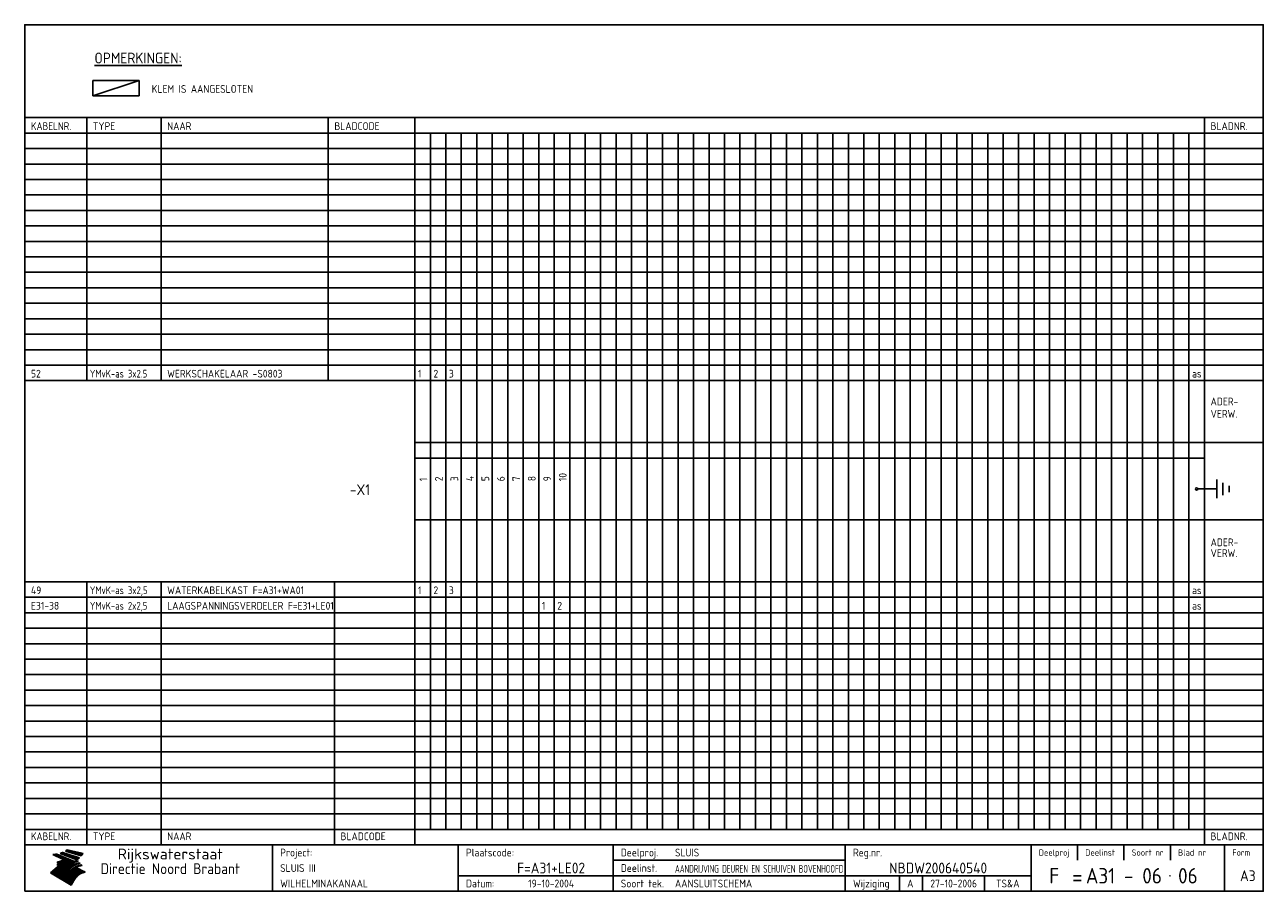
# Model space of a CAD drawing. Extents: x 10 to 410, y 10 to 290.
import ezdxf
from ezdxf.enums import TextEntityAlignment as Align

# ---------------------------------------------------------------- set-up
doc = ezdxf.new("R2010")
doc.units = 0
doc.header["$MEASUREMENT"] = 0
doc.linetypes.add('CENTRE', pattern=[50.8, 31.75, -6.35, 6.35, -6.35])
doc.layers.get('0').update_dxf_attribs({"linetype": 'CONTINUOUS'})
for name, color, linetype in [('0-25', 7, 'CONTINUOUS'), ('0-35', 2, 'CONTINUOUS'), ('0-50', 3, 'CONTINUOUS'), ('B-25', 7, 'CONTINUOUS'), ('B-35', 2, 'CONTINUOUS'), ('S-25', 7, 'CONTINUOUS'), ('S-35', 2, 'CONTINUOUS')]:
    doc.layers.add(name, color=color, linetype=linetype)
doc.styles.add('ISO', font='iso.shx')
doc.styles.get("Standard").update_dxf_attribs({"font": 'iso.shx'})

# ---------------------------------------------------------------- blocks, each defined once
blk = doc.blocks.new('rme15')
at = {"layer": '0-25'}
for p, q in [((410, 35), (10, 35)), ((410, 30), (10, 30)), ((350, 25), (350, 20)), ((365, 25), (365, 20)), ((380, 25), (380, 20)), ((200, 20), (275, 20)), ((150, 15), (335, 15)), ((292.5, 15), (292.5, 10)), ((300, 15), (300, 10)), ((320, 15), (320, 10))]:
    blk.add_line(p, q, dxfattribs=at)
at = {"layer": '0-25', "color": 7}
for p, q in [((19.1, 21.89), (25.12, 19)), ((19.1, 21.89), (25.12, 19)), ((19.17, 21.86), (20.7, 21.86)), ((19.29, 21.8), (20.83, 21.8)), ((19.4, 21.75), (20.96, 21.75)), ((19.52, 21.69), (21.09, 21.69)), ((19.64, 21.63), (21.22, 21.63)), ((19.74, 21.92), (20.56, 21.92)), ((19.75, 21.58), (21.36, 21.58)), ((19.87, 21.52), (21.49, 21.52)), ((19.99, 21.47), (21.62, 21.47)), ((20.11, 21.41), (21.75, 21.41)), ((20.22, 21.35), (21.88, 21.35)), ((20.25, 21.97), (20.43, 21.97)), ((20.34, 21.3), (22.02, 21.3)), ((20.38, 21.99), (26.02, 19.59)), ((20.38, 21.99), (26.02, 19.59)), ((20.46, 21.24), (22.15, 21.24)), ((20.57, 21.18), (22.28, 21.18)), ((20.69, 21.13), (22.41, 21.13)), ((20.81, 21.07), (22.55, 21.07)), ((20.92, 21.02), (22.68, 21.02)), ((21.04, 20.96), (22.81, 20.96)), ((21.16, 20.9), (22.94, 20.9)), ((21.27, 20.85), (23.07, 20.85)), ((21.39, 20.79), (23.21, 20.79)), ((21.47, 22.25), (26.83, 20.19)), ((21.47, 22.25), (26.83, 20.19)), ((21.49, 22.25), (23.07, 22.25)), ((21.51, 20.73), (23.34, 20.73)), ((21.6, 22.2), (23.25, 22.2)), ((21.63, 20.68), (23.47, 20.68)), ((21.65, 22.31), (22.89, 22.31)), ((21.74, 20.62), (23.6, 20.62)), ((21.75, 22.14), (23.42, 22.14)), ((21.8, 22.37), (22.71, 22.37)), ((21.86, 20.57), (23.73, 20.57)), ((21.9, 22.08), (23.6, 22.08)), ((21.94, 22.42), (22.53, 22.42)), ((21.98, 20.51), (23.87, 20.51)), ((22.04, 22.03), (23.78, 22.03)), ((22.06, 22.48), (22.36, 22.48)), ((22.09, 20.45), (24, 20.45)), ((22.18, 22.53), (27.65, 20.8)), ((22.18, 22.53), (27.65, 20.8)), ((22.19, 21.97), (23.96, 21.97)), ((22.21, 20.4), (24.13, 20.4)), ((22.33, 20.34), (24.26, 20.34)), ((22.34, 21.92), (24.13, 21.92)), ((22.37, 20), (23.08, 20)), ((22.44, 20.28), (24.4, 20.28)), ((22.48, 21.86), (24.31, 21.86)), ((22.49, 20.06), (23.04, 20.06)), ((22.56, 20.23), (24.53, 20.23)), ((22.61, 20.12), (22.93, 20.12)), ((22.63, 21.8), (24.49, 21.8)), ((22.68, 20.17), (24.66, 20.17)), ((22.71, 20.17), (22.82, 20.17)), ((23.11, 20.02), (22.77, 20.2)), ((23.11, 20.02), (22.77, 20.2)), ((22.78, 21.75), (24.67, 21.75)), ((22.79, 20.12), (24.79, 20.12)), ((22.91, 20.06), (24.92, 20.06)), ((22.92, 21.69), (24.85, 21.69)), ((23.03, 20), (25.06, 20)), ((23.07, 21.63), (25.02, 21.63)), ((23.14, 22.99), (28.22, 21.46)), ((23.14, 22.99), (28.22, 21.46)), ((23.15, 22.98), (25.33, 22.98)), ((23.22, 21.58), (25.2, 21.58)), ((23.23, 23.04), (25.09, 23.04)), ((23.32, 23.1), (24.84, 23.1)), ((23.34, 22.93), (25.57, 22.93)), ((23.36, 21.52), (25.38, 21.52)), ((23.4, 23.15), (24.6, 23.15)), ((23.49, 23.21), (24.36, 23.21)), ((23.51, 21.47), (25.56, 21.47)), ((23.52, 22.87), (25.81, 22.87)), ((23.57, 23.27), (24.12, 23.27)), ((23.64, 23.32), (23.87, 23.32)), ((23.66, 21.41), (25.74, 21.41)), ((23.7, 23.36), (28.82, 22.17)), ((23.7, 23.36), (28.82, 22.17)), ((23.71, 22.82), (26.06, 22.82)), ((23.8, 21.35), (25.91, 21.35)), ((23.9, 22.76), (26.3, 22.76)), ((23.95, 21.3), (26.09, 21.3)), ((24.09, 22.7), (26.54, 22.7)), ((24.09, 21.24), (26.27, 21.24)), ((24.24, 21.18), (26.45, 21.18)), ((24.27, 22.65), (26.78, 22.65)), ((24.39, 21.13), (26.62, 21.13)), ((24.46, 22.59), (27.03, 22.59)), ((24.53, 21.07), (26.8, 21.07)), ((24.65, 22.53), (27.27, 22.53)), ((24.68, 21.02), (26.98, 21.02)), ((24.83, 20.96), (27.16, 20.96)), ((24.84, 22.48), (27.51, 22.48)), ((24.97, 20.9), (27.34, 20.9)), ((25.02, 22.42), (27.75, 22.42)), ((25.12, 20.85), (27.51, 20.85)), ((25.21, 22.37), (28, 22.37)), ((25.27, 20.79), (27.63, 20.79)), ((25.4, 22.31), (28.24, 22.31)), ((25.41, 20.73), (27.57, 20.73)), ((25.56, 20.68), (27.51, 20.68)), ((25.58, 22.25), (28.48, 22.25)), ((25.71, 20.62), (27.44, 20.62)), ((25.77, 22.2), (28.72, 22.2)), ((25.85, 20.57), (27.37, 20.57)), ((25.96, 22.14), (28.79, 22.14)), ((26, 20.51), (27.29, 20.51)), ((26.15, 22.08), (28.75, 22.08)), ((26.15, 20.45), (27.22, 20.45)), ((26.29, 20.4), (27.14, 20.4)), ((26.33, 22.03), (28.71, 22.03)), ((26.44, 20.34), (27.06, 20.34)), ((26.52, 21.97), (28.66, 21.97)), ((26.59, 20.28), (26.97, 20.28)), ((26.71, 21.92), (28.62, 21.92)), ((26.73, 20.23), (26.89, 20.23)), ((26.9, 21.86), (28.57, 21.86)), ((27.08, 21.8), (28.52, 21.8)), ((27.27, 21.75), (28.48, 21.75)), ((27.46, 21.69), (28.43, 21.69)), ((27.65, 21.63), (28.38, 21.63)), ((27.83, 21.58), (28.33, 21.58)), ((28.02, 21.52), (28.28, 21.52)), ((28.21, 21.47), (28.22, 21.47)), ((20.58, 17.88), (18.3, 16)), ((20.58, 17.88), (18.3, 16)), ((24.94, 11.97), (18.3, 16)), ((24.94, 11.97), (18.3, 16)), ((18.31, 16.01), (20.96, 16.01)), ((18.38, 16.07), (21.46, 16.07)), ((18.45, 16.12), (21.88, 16.12)), ((18.52, 16.18), (22.15, 16.18)), ((18.59, 16.23), (22.38, 16.23)), ((18.65, 16.29), (22.58, 16.29)), ((18.72, 16.35), (22.75, 16.35)), ((18.79, 16.4), (22.91, 16.4)), ((18.86, 16.46), (20.6, 16.46)), ((18.93, 16.52), (20.6, 16.52)), ((18.99, 16.57), (20.6, 16.57)), ((19.06, 16.63), (20.6, 16.63)), ((19.13, 16.68), (20.6, 16.68)), ((19.2, 16.74), (20.6, 16.74)), ((19.27, 16.8), (20.6, 16.8)), ((19.33, 16.85), (21.07, 16.85)), ((19.4, 16.91), (21.55, 16.91)), ((19.47, 16.97), (21.88, 16.97)), ((19.54, 17.02), (22.13, 17.02)), ((19.61, 17.08), (22.34, 17.08)), ((19.67, 17.13), (20.6, 17.13)), ((19.74, 17.19), (20.6, 17.19)), ((19.81, 17.25), (20.6, 17.25)), ((19.88, 17.3), (20.6, 17.3)), ((19.95, 17.36), (20.6, 17.36)), ((20.01, 17.42), (20.6, 17.42)), ((20.08, 17.47), (20.93, 17.47)), ((20.15, 17.53), (21.26, 17.53)), ((20.22, 17.58), (21.51, 17.58)), ((20.29, 17.64), (21.72, 17.64)), ((20.35, 17.7), (21.9, 17.7)), ((20.42, 17.75), (22.07, 17.75)), ((20.49, 17.81), (22.22, 17.81)), ((20.56, 17.87), (22.36, 17.87)), ((20.6, 19.11), (20.58, 19.51)), ((20.6, 19.11), (20.58, 19.51)), ((20.58, 19.5), (22.09, 19.5)), ((20.58, 19.44), (21.95, 19.44)), ((20.59, 19.38), (21.79, 19.38)), ((20.59, 19.33), (21.62, 19.33)), ((20.59, 19.27), (21.42, 19.27)), ((20.6, 19.22), (21.2, 19.22)), ((20.6, 19.16), (20.93, 19.16)), ((20.6, 19.11), (20.69, 19.12)), ((20.6, 19.11), (20.69, 19.12)), ((20.6, 18.79), (20.77, 18.81)), ((20.6, 18.79), (20.77, 18.81)), ((20.6, 18.29), (20.6, 18.79)), ((20.6, 18.29), (20.6, 18.79)), ((20.6, 18.77), (22.46, 18.77)), ((20.6, 18.71), (22.33, 18.71)), ((20.6, 18.65), (22.19, 18.65)), ((20.6, 18.6), (22.04, 18.6)), ((20.6, 18.54), (21.87, 18.54)), ((20.6, 18.48), (21.68, 18.48)), ((20.6, 18.43), (21.46, 18.43)), ((20.6, 18.37), (21.21, 18.37)), ((20.6, 18.29), (20.88, 18.32)), ((20.6, 18.29), (20.88, 18.32)), ((20.6, 18.32), (20.87, 18.32)), ((20.6, 17.88), (20.86, 17.91)), ((20.6, 17.88), (20.86, 17.91)), ((20.6, 17.43), (20.97, 17.48)), ((20.6, 17.43), (20.97, 17.48)), ((20.6, 17.43), (20.6, 17.09)), ((20.6, 17.43), (20.6, 17.09)), ((20.6, 17.09), (21.26, 17.16)), ((20.6, 17.09), (21.26, 17.16)), ((20.6, 16.8), (21.37, 16.89)), ((20.6, 16.8), (21.37, 16.89)), ((20.6, 16.8), (20.6, 16.45)), ((20.6, 16.8), (20.6, 16.45)), ((20.6, 16.45), (21.56, 16.56)), ((20.6, 16.45), (21.56, 16.56)), ((20.6, 15.97), (21.67, 16.09)), ((20.6, 15.97), (21.67, 16.09)), ((20.7, 16.46), (23.06, 16.46)), ((20.9, 19.55), (22.23, 19.55)), ((20.9, 18.82), (22.59, 18.82)), ((20.98, 17.92), (22.5, 17.92)), ((21.02, 17.13), (22.53, 17.13)), ((21.19, 19.61), (22.35, 19.61)), ((21.2, 16.52), (23.2, 16.52)), ((21.32, 18.88), (22.71, 18.88)), ((21.32, 17.98), (22.62, 17.98)), ((21.42, 19.67), (22.47, 19.67)), ((21.47, 17.19), (22.7, 17.19)), ((21.59, 18.03), (22.74, 18.03)), ((21.61, 18.93), (22.82, 18.93)), ((21.62, 19.72), (22.59, 19.72)), ((21.72, 16.57), (23.32, 16.57)), ((21.77, 17.25), (22.85, 17.25)), ((21.8, 19.78), (22.69, 19.78)), ((21.8, 18.09), (22.85, 18.09)), ((21.84, 18.99), (22.92, 18.99)), ((21.96, 19.83), (22.79, 19.83)), ((21.99, 18.15), (22.95, 18.15)), ((22.01, 17.3), (22.99, 17.3)), ((22.03, 19.05), (23.03, 19.05)), ((22.1, 16.63), (23.44, 16.63)), ((22.11, 19.89), (22.89, 19.89)), ((22.16, 18.2), (23.05, 18.2)), ((22.21, 19.1), (23.12, 19.1)), ((22.21, 17.36), (23.12, 17.36)), ((22.24, 19.95), (22.99, 19.95)), ((22.31, 18.26), (23.15, 18.26)), ((22.36, 19.16), (23.22, 19.16)), ((22.38, 16.68), (23.56, 16.68)), ((22.39, 17.42), (23.24, 17.42)), ((22.45, 18.32), (23.24, 18.32)), ((22.51, 19.22), (23.3, 19.22)), ((22.56, 17.47), (23.36, 17.47)), ((22.59, 18.37), (23.33, 18.37)), ((22.6, 16.74), (23.66, 16.74)), ((22.64, 19.27), (23.39, 19.27)), ((22.71, 18.43), (23.42, 18.43)), ((22.71, 17.53), (23.47, 17.53)), ((22.77, 19.33), (23.47, 19.33)), ((22.79, 16.8), (23.77, 16.8)), ((22.83, 18.48), (23.5, 18.48)), ((22.84, 17.58), (23.57, 17.58)), ((22.89, 19.38), (23.55, 19.38)), ((22.94, 18.54), (23.58, 18.54)), ((22.96, 16.85), (23.86, 16.85)), ((22.97, 17.64), (23.67, 17.64)), ((23, 19.44), (23.63, 19.44)), ((23.04, 18.6), (23.66, 18.6)), ((23.1, 19.5), (23.72, 19.5)), ((23.1, 17.7), (23.77, 17.7)), ((23.12, 16.91), (23.96, 16.91)), ((23.14, 18.65), (23.74, 18.65)), ((23.15, 19.95), (25.19, 19.95)), ((23.21, 19.55), (23.8, 19.55)), ((23.21, 17.75), (23.86, 17.75)), ((23.21, 16.01), (28.9, 16.01)), ((23.24, 18.71), (23.82, 18.71)), ((23.26, 19.89), (25.32, 19.89)), ((23.26, 16.97), (24.05, 16.97)), ((23.3, 19.61), (23.88, 19.61)), ((23.32, 17.81), (23.95, 17.81)), ((23.33, 18.77), (23.91, 18.77)), ((23.37, 16.07), (29.08, 16.07)), ((23.38, 19.83), (25.45, 19.83)), ((23.39, 19.67), (23.81, 19.67)), ((23.39, 17.02), (24.14, 17.02)), ((23.42, 18.82), (23.99, 18.82)), ((23.42, 17.87), (24.03, 17.87)), ((23.45, 19.7), (23.58, 19.79)), ((23.45, 19.7), (23.58, 19.79)), ((23.48, 19.72), (23.7, 19.72)), ((23.5, 19.78), (25.58, 19.78)), ((23.51, 18.88), (24.07, 18.88)), ((23.51, 16.12), (29.27, 16.12)), ((23.52, 17.92), (24.11, 17.92)), ((23.52, 17.08), (24.22, 17.08)), ((23.54, 18.9), (24.3, 19.42)), ((23.54, 18.9), (24.3, 19.42)), ((23.56, 19.78), (23.59, 19.78)), ((23.56, 19.39), (23.9, 19.62)), ((23.56, 19.39), (23.9, 19.62)), ((23.58, 19.79), (23.9, 19.62)), ((23.58, 19.79), (23.9, 19.62)), ((23.59, 18.93), (24.15, 18.93)), ((23.61, 19.72), (25.72, 19.72)), ((23.62, 17.98), (24.2, 17.98)), ((23.63, 17.13), (24.3, 17.13)), ((23.65, 18.59), (24.62, 19.25)), ((23.65, 18.59), (24.62, 19.25)), ((29.41, 16.17), (23.65, 16.17)), ((23.67, 18.99), (24.23, 18.99)), ((23.71, 18.03), (24.28, 18.03)), ((23.73, 19.67), (25.85, 19.67)), ((23.75, 19.05), (24.32, 19.05)), ((23.75, 17.19), (24.38, 17.19)), ((23.77, 16.23), (29.47, 16.23)), ((23.79, 18.09), (24.36, 18.09)), ((23.83, 19.1), (24.4, 19.1)), ((23.85, 19.61), (25.98, 19.61)), ((23.85, 17.25), (24.46, 17.25)), ((23.88, 18.15), (24.44, 18.15)), ((23.89, 16.29), (29.36, 16.29)), ((23.92, 19.16), (24.48, 19.16)), ((23.94, 18.19), (25.23, 19.07)), ((23.94, 18.19), (25.23, 19.07)), ((23.95, 17.3), (24.55, 17.3)), ((23.96, 19.55), (25.96, 19.55)), ((23.96, 18.2), (24.53, 18.2)), ((24, 19.22), (24.56, 19.22)), ((24, 16.35), (29.24, 16.35)), ((24.04, 18.26), (24.61, 18.26)), ((24.05, 17.36), (24.63, 17.36)), ((24.06, 17.88), (25.34, 18.76)), ((24.06, 17.88), (25.34, 18.76)), ((24.08, 19.5), (25.88, 19.5)), ((24.08, 19.27), (24.58, 19.27)), ((24.11, 16.4), (29.13, 16.4)), ((24.13, 18.32), (24.69, 18.32)), ((24.14, 17.42), (24.71, 17.42)), ((24.16, 19.33), (24.47, 19.33)), ((24.2, 19.44), (25.79, 19.44)), ((24.21, 18.37), (24.77, 18.37)), ((24.21, 16.46), (29.02, 16.46)), ((24.23, 17.47), (24.79, 17.47)), ((24.24, 17.48), (25.52, 18.36)), ((24.24, 17.48), (25.52, 18.36)), ((24.25, 19.38), (24.36, 19.38)), ((24.29, 18.43), (24.85, 18.43)), ((24.3, 19.42), (24.62, 19.25)), ((24.3, 19.42), (24.62, 19.25)), ((24.31, 19.38), (25.71, 19.38)), ((24.31, 17.53), (24.87, 17.53)), ((24.31, 16.52), (28.91, 16.52)), ((24.35, 17.17), (25.64, 18.05)), ((24.35, 17.17), (25.64, 18.05)), ((24.37, 18.48), (24.94, 18.48)), ((24.39, 17.58), (24.96, 17.58)), ((24.4, 16.57), (28.79, 16.57)), ((24.43, 19.33), (25.62, 19.33)), ((24.45, 18.54), (25.02, 18.54)), ((24.47, 17.64), (25.04, 17.64)), ((24.49, 16.63), (28.68, 16.63)), ((24.54, 18.6), (25.1, 18.6)), ((24.55, 19.27), (25.54, 19.27)), ((24.56, 17.7), (25.12, 17.7)), ((24.57, 16.68), (28.57, 16.68)), ((24.62, 18.65), (25.18, 18.65)), ((24.63, 16.72), (25.91, 17.6)), ((24.63, 16.72), (25.91, 17.6)), ((24.64, 17.75), (25.2, 17.75)), ((24.66, 16.74), (28.45, 16.74)), ((24.67, 19.22), (25.45, 19.22)), ((24.7, 18.71), (25.27, 18.71)), ((24.72, 17.81), (25.29, 17.81)), ((24.74, 16.8), (28.34, 16.8)), ((24.78, 19.16), (25.37, 19.16)), ((24.78, 18.77), (25.34, 18.77)), ((24.8, 17.87), (25.37, 17.87)), ((24.82, 16.85), (28.23, 16.85)), ((24.87, 18.82), (25.4, 18.82)), ((24.89, 17.92), (25.45, 17.92)), ((24.9, 19.1), (25.28, 19.1)), ((24.9, 16.91), (28.11, 16.91)), ((24.95, 18.88), (25.45, 18.88)), ((24.97, 17.98), (25.53, 17.98)), ((24.99, 16.97), (28, 16.97)), ((25.02, 19.05), (25.2, 19.05)), ((25.03, 18.93), (25.51, 18.93)), ((25.05, 18.03), (25.61, 18.03)), ((25.07, 17.02), (27.89, 17.02)), ((25.11, 18.99), (25.57, 18.99)), ((26.02, 19.59), (25.12, 19)), ((26.02, 19.59), (25.12, 19)), ((25.13, 18.09), (25.68, 18.09)), ((25.15, 17.08), (27.77, 17.08)), ((25.19, 19.05), (25.63, 19.05)), ((25.21, 18.15), (25.75, 18.15)), ((25.23, 17.13), (27.66, 17.13)), ((25.26, 19.1), (25.7, 19.1)), ((25.3, 18.2), (25.82, 18.2)), ((25.31, 17.19), (27.55, 17.19)), ((25.33, 19.16), (25.77, 19.16)), ((25.38, 18.26), (25.89, 18.26)), ((25.39, 19.22), (25.85, 19.22)), ((25.4, 17.25), (27.43, 17.25)), ((25.46, 18.32), (25.97, 18.32)), ((25.47, 19.27), (25.93, 19.27)), ((25.48, 17.3), (27.32, 17.3)), ((25.54, 19.33), (26.03, 19.33)), ((25.54, 18.37), (26.06, 18.37)), ((25.56, 17.36), (27.21, 17.36)), ((25.62, 18.43), (26.14, 18.43)), ((25.63, 19.38), (26.13, 19.38)), ((25.64, 17.42), (27.1, 17.42)), ((25.7, 18.48), (26.24, 18.48)), ((25.72, 19.44), (26.24, 19.44)), ((25.73, 17.47), (26.98, 17.47)), ((25.79, 18.54), (26.34, 18.54)), ((25.81, 17.53), (26.87, 17.53)), ((25.82, 19.5), (26.36, 19.5)), ((25.89, 18.6), (26.46, 18.6)), ((25.89, 17.58), (26.76, 17.58)), ((25.93, 19.55), (26.53, 19.55)), ((25.96, 17.64), (26.64, 17.64)), ((25.99, 18.65), (26.58, 18.65)), ((26.04, 17.7), (26.59, 17.7)), ((26.06, 19.61), (26.85, 19.61)), ((26.1, 18.71), (26.72, 18.71)), ((26.12, 17.75), (26.67, 17.75)), ((26.2, 17.81), (26.76, 17.81)), ((26.21, 19.67), (27.23, 19.67)), ((26.23, 18.77), (26.89, 18.77)), ((26.29, 17.87), (26.86, 17.87)), ((26.37, 18.82), (27.09, 18.82)), ((26.39, 17.92), (26.97, 17.92)), ((26.44, 19.72), (27.18, 19.72)), ((26.49, 17.98), (27.09, 17.98)), ((26.53, 18.88), (27.34, 18.88)), ((26.56, 17.68), (29.54, 16.2)), ((26.56, 17.68), (29.54, 16.2)), ((26.6, 18.03), (27.22, 18.03)), ((26.72, 18.09), (27.38, 18.09)), ((26.73, 18.93), (27.66, 18.93)), ((26.85, 18.15), (27.56, 18.15)), ((26.99, 18.99), (27.9, 18.99)), ((27, 18.2), (27.8, 18.2)), ((27.13, 19.78), (27.25, 19.64)), ((27.13, 19.78), (27.25, 19.64)), ((27.18, 18.26), (28.13, 18.26)), ((27.26, 19.05), (27.84, 19.05)), ((27.39, 18.32), (28.47, 18.32)), ((27.7, 18.37), (28.49, 18.37)), ((27.78, 19.1), (27.93, 18.96)), ((27.78, 19.1), (27.93, 18.96)), ((28, 18.43), (28.44, 18.43)), ((28.29, 15.83), (29.54, 16.2)), ((28.29, 15.83), (29.54, 16.2)), ((28.39, 18.48), (28.54, 18.32)), ((28.39, 18.48), (28.54, 18.32)), ((29.54, 16.2), (29.45, 16.17)), ((29.54, 16.2), (29.45, 16.17)), ((29.46, 16.18), (29.47, 16.18)), ((18.38, 15.95), (20.6, 15.95)), ((18.47, 15.9), (20.6, 15.9)), ((18.57, 15.84), (20.6, 15.84)), ((18.66, 15.78), (20.6, 15.78)), ((18.75, 15.73), (20.6, 15.73)), ((18.85, 15.67), (20.6, 15.67)), ((18.94, 15.62), (20.6, 15.62)), ((19.03, 15.56), (27.83, 15.56)), ((19.12, 15.5), (27.75, 15.5)), ((19.22, 15.45), (27.66, 15.45)), ((19.31, 15.39), (27.58, 15.39)), ((19.4, 15.33), (27.5, 15.33)), ((19.49, 15.28), (27.43, 15.28)), ((19.59, 15.22), (27.36, 15.22)), ((19.68, 15.17), (27.29, 15.17)), ((19.77, 15.11), (27.22, 15.11)), ((19.86, 15.05), (27.15, 15.05)), ((19.96, 15), (27.09, 15)), ((20.05, 14.94), (27.02, 14.94)), ((20.14, 14.88), (26.96, 14.88)), ((20.24, 14.83), (26.9, 14.83)), ((20.33, 14.77), (26.84, 14.77)), ((20.42, 14.72), (26.79, 14.72)), ((20.51, 14.66), (26.73, 14.66)), ((20.6, 15.97), (20.6, 15.58)), ((20.6, 15.97), (20.6, 15.58)), ((20.6, 15.58), (21.95, 15.73)), ((20.6, 15.58), (21.95, 15.73)), ((20.61, 14.6), (26.68, 14.6)), ((20.7, 14.55), (26.62, 14.55)), ((20.79, 14.49), (26.57, 14.49)), ((20.88, 14.43), (26.52, 14.43)), ((20.94, 15.62), (27.92, 15.62)), ((20.98, 14.38), (26.47, 14.38)), ((21.07, 14.32), (26.42, 14.32)), ((21.16, 14.27), (26.38, 14.27)), ((21.25, 14.21), (26.33, 14.21)), ((21.35, 14.15), (26.29, 14.15)), ((21.44, 14.1), (26.24, 14.1)), ((21.45, 15.67), (28.01, 15.67)), ((21.53, 14.04), (26.2, 14.04)), ((21.63, 13.98), (26.16, 13.98)), ((21.72, 13.93), (26.12, 13.93)), ((21.81, 13.87), (26.08, 13.87)), ((21.9, 13.82), (26.04, 13.82)), ((21.96, 15.73), (28.11, 15.73)), ((22, 13.76), (26, 13.76)), ((22.09, 13.7), (25.96, 13.7)), ((22.18, 13.65), (25.93, 13.65)), ((22.27, 13.59), (25.89, 13.59)), ((22.34, 15.78), (28.21, 15.78)), ((22.37, 13.53), (25.86, 13.53)), ((22.46, 13.48), (25.82, 13.48)), ((22.55, 13.42), (25.79, 13.42)), ((22.62, 15.84), (28.33, 15.84)), ((22.65, 13.37), (25.76, 13.37)), ((22.74, 13.31), (25.73, 13.31)), ((22.83, 13.25), (25.69, 13.25)), ((22.84, 15.9), (28.52, 15.9)), ((22.92, 13.2), (25.66, 13.2)), ((23.02, 13.14), (25.63, 13.14)), ((23.04, 15.95), (28.71, 15.95)), ((23.11, 13.08), (25.59, 13.08)), ((23.2, 13.03), (25.56, 13.03)), ((23.29, 12.97), (25.53, 12.97)), ((23.39, 12.92), (25.5, 12.92)), ((23.48, 12.86), (25.46, 12.86)), ((23.57, 12.8), (25.43, 12.8)), ((23.66, 12.75), (25.4, 12.75)), ((23.76, 12.69), (25.36, 12.69)), ((23.85, 12.63), (25.33, 12.63)), ((23.94, 12.58), (25.3, 12.58)), ((24.04, 12.52), (25.26, 12.52)), ((24.13, 12.47), (25.23, 12.47)), ((24.22, 12.41), (25.2, 12.41)), ((24.31, 12.35), (25.17, 12.35)), ((24.41, 12.3), (25.13, 12.3)), ((24.5, 12.24), (25.1, 12.24)), ((24.59, 12.18), (25.07, 12.18)), ((24.68, 12.13), (25.03, 12.13)), ((24.78, 12.07), (25, 12.07)), ((24.87, 12.02), (24.97, 12.02)), ((24.94, 11.97), (25.81, 13.45)), ((24.94, 11.97), (25.81, 13.45))]:
    blk.add_line(p, q, dxfattribs=at)
for centre, radius, start, end in [((19.15, 29.7), 7.8, 269.6055, 279.0886), ((19.15, 29.7), 7.8, 269.6055, 279.0886), ((19.93, 25.38), 5.91, 276.3402, 298.7463), ((19.93, 25.38), 5.91, 276.3402, 298.7463), ((19.84, 25.09), 6.03, 278.129, 302.868), ((19.84, 25.09), 6.03, 278.129, 302.868), ((19.84, 27.26), 5.27, 288.0217, 296.3084), ((19.84, 27.26), 5.27, 288.0217, 296.3084), ((20.49, 27.56), 5.28, 300.0654, 307.393), ((20.49, 27.56), 5.28, 300.0654, 307.393), ((24.11, 24.7), 5.26, 301.1147, 312.2814), ((24.11, 24.7), 5.26, 301.1147, 312.2814), ((21.95, 27.32), 8.59, 316.9248, 323.1399), ((21.95, 27.32), 8.59, 316.9248, 323.1399), ((20.21, 23.78), 5.91, 273.6149, 304.3803), ((20.21, 23.78), 5.91, 273.6149, 304.3803), ((20.35, 24.56), 5.76, 274.164, 302.5474), ((20.35, 24.56), 5.76, 274.164, 302.5474), ((20.05, 24.28), 6.02, 277.9472, 305.7139), ((20.05, 24.28), 6.02, 277.9472, 305.7139), ((20.04, 23.49), 6.09, 278.8115, 306.4242), ((20.04, 23.49), 6.09, 278.8115, 306.4242), ((20.53, 23.07), 5.96, 277.0519, 304.973), ((20.53, 23.07), 5.96, 277.0519, 304.973), ((20.72, 22.76), 5.91, 276.3402, 304.3803), ((20.72, 22.76), 5.91, 276.3402, 304.3803), ((21.06, 22.34), 5.81, 274.9043, 303.1745), ((21.06, 22.34), 5.81, 274.9043, 303.1745), ((20.82, 22.06), 6.04, 278.1111, 305.8489), ((20.82, 22.06), 6.04, 278.1111, 305.8489), ((21.3, 21.6), 5.91, 276.3402, 304.3803), ((21.3, 21.6), 5.91, 276.3402, 304.3803), ((27.05, 17.17), 2.63, 107.4286, 133.7799), ((27.05, 17.17), 2.63, 107.4286, 133.7799), ((27.45, 16.91), 2.81, 110.4143, 138.7411), ((27.45, 16.91), 2.81, 110.4143, 138.7411), ((27.57, 15.64), 3.4, 98.1566, 126.9045), ((27.57, 15.64), 3.4, 98.1566, 126.9045), ((27.91, 15.54), 3.39, 100.5835, 132.088), ((27.91, 15.54), 3.39, 100.5835, 132.088), ((28.21, 14.74), 3.67, 95.7581, 128.7216), ((28.21, 14.74), 3.67, 95.7581, 128.7216), ((27.01, 16.84), 2.93, 87.7348, 104.8316), ((27.01, 16.84), 2.93, 87.7348, 104.8316), ((27.37, 15.71), 3.93, 91.7838, 103.2817), ((27.37, 15.71), 3.93, 91.7838, 103.2817), ((28.4, 15.05), 3.21, 96.3886, 125.0052), ((28.4, 15.05), 3.21, 96.3886, 125.0052), ((27.82, 16.31), 2.8, 90.634, 105.1984), ((27.82, 16.31), 2.8, 90.634, 105.1984), ((28.19, 15.04), 3.93, 93.8342, 103.2817), ((28.19, 15.04), 3.93, 93.8342, 103.2817), ((28.58, 15.69), 2.8, 93.8141, 105.1984), ((28.58, 15.69), 2.8, 93.8141, 105.1984), ((28.95, 14.41), 3.93, 96.0135, 103.2817), ((28.95, 14.41), 3.93, 96.0135, 103.2817), ((31.24, 10.26), 6.3, 117.9568, 149.6251), ((31.24, 10.26), 6.3, 117.9568, 149.6251)]:
    blk.add_arc(centre, radius, start, end, dxfattribs=at)
at = {"layer": '0-35'}
for p, q in [((90, 25), (90, 10)), ((150, 25), (150, 10)), ((200, 25), (200, 10)), ((275, 25), (275, 10)), ((335, 25), (335, 10)), ((397.5, 25), (397.5, 10))]:
    blk.add_line(p, q, dxfattribs=at)
at = {"layer": '0-50'}
for p, q in [((10, 25), (410, 25)), ((348.75, 15), (351.25, 15)), ((348.75, 13.5), (351.25, 13.5))]:
    blk.add_line(p, q, dxfattribs=at)
blk.add_lwpolyline([(10, 10), (410, 10), (410, 290), (10, 290)], close=True, dxfattribs=at)
at = {"layer": '0-50', "const_width": 0.25}
blk.add_lwpolyline([(379.75, 15, 1), (380, 15, 1)], format="xyb", close=True, dxfattribs=at)
at = {"layer": '0-25', "style": 'ISO'}
for s, height, p in [('Project:', 2.5, (92.5, 22.5)), ('Plaatscode:', 2.5, (152.5, 22.5)), ('Deelproj.', 2.5, (202.5, 22.5)), ('Reg.nr.', 2.5, (277.5, 22.5)), ('Deelproj', 2, (337.5, 22.5)), ('Deelinst', 2, (352.5, 22.5)), ('Soort nr', 2, (367.5, 22.5)), ('Blad nr', 2, (382.5, 22.5)), ('Form', 2, (400, 22.5)), ('Deelinst.', 2.5, (202.5, 17.5)), ('Datum:', 2.5, (152.5, 12.5)), ('Soort tek.', 2.5, (202.5, 12.5)), ('Wijziging', 2.5, (277.5, 12.5))]:
    blk.add_text(s, height=height, dxfattribs=at).set_placement(p, align=Align.MIDDLE_LEFT)
for tag, height, p in [('N', 2.5, (220, 22.5)), ('B', 2.5, (92.5, 17.5)), ('P', 1.8, (220, 17.5)), ('C', 2.5, (92.5, 12.5)), ('U', 2.5, (220, 12.5)), ('REV', 2.5, (295, 12.5))]:
    blk.add_attdef(tag, text='', height=height, dxfattribs=at).set_placement(p, align=Align.MIDDLE_LEFT)
for tag, p in [('W', (180, 12.5)), ('Z', (310, 12.5)), ('Y', (327.5, 12.5))]:
    blk.add_attdef(tag, text='', height=2.5, dxfattribs=at).set_placement(p, align=Align.MIDDLE)
at = {"layer": '0-35', "style": 'ISO', "width": 1.182609}
blk.add_text('Rijkswaterstaat', height=3.5, dxfattribs=at).set_placement((40, 20.28), (74, 20.28), align=Align.FIT)
at = {"layer": '0-35', "color": 2, "style": 'ISO', "width": 1.016949}
blk.add_text('Directie Noord Brabant', height=3.5, dxfattribs=at).set_placement((34.5, 15.53), (79.5, 15.53), align=Align.FIT)
at = {"layer": '0-35', "style": 'ISO'}
blk.add_attdef('X', text='', height=3.5, dxfattribs=at).set_placement((180, 17.5), align=Align.MIDDLE_CENTER)
blk.add_attdef('RNR', text='', height=3.5, dxfattribs=at).set_placement((305, 17.5), align=Align.MIDDLE)
blk.add_attdef('FORM', text='', height=3.5, dxfattribs=at).set_placement((402.5, 15), align=Align.MIDDLE_LEFT)
at = {"layer": '0-50', "style": 'ISO'}
for tag, p in [('M', (342.5, 15)), ('O', (365, 15))]:
    blk.add_attdef(tag, text='', height=5, dxfattribs=at).set_placement(p, align=Align.MIDDLE)
blk.add_attdef('Q', text='', height=5, dxfattribs=at).set_placement((382.5, 15), align=Align.MIDDLE_LEFT)

msp = doc.modelspace()

# ---------------------------------------------------------------- linework, layer by layer
msp.add_line((136, 150), (391, 150))
at = {"layer": 'S-25'}
for p, q in [((32, 272), (32, 267)), ((47, 272), (32, 272)), ((32, 267), (47, 272)), ((47, 267), (47, 272)), ((32, 267), (47, 267)), ((10, 260), (410, 260)), ((10, 255), (410, 255)), ((141, 255), (141, 175)), ((146, 255), (146, 175)), ((151, 255), (151, 175)), ((156, 255), (156, 175)), ((161, 255), (161, 30)), ((166, 255), (166, 175)), ((171, 255), (171, 175)), ((176, 255), (176, 175)), ((181, 255), (181, 175)), ((186, 255), (186, 30)), ((191, 255), (191, 175)), ((196, 255), (196, 175)), ((201, 255), (201, 175)), ((206, 255), (206, 175)), ((211, 255), (211, 30)), ((216, 255), (216, 175)), ((221, 255), (221, 175)), ((226, 255), (226, 175)), ((231, 255), (231, 175)), ((236, 255), (236, 30)), ((241, 255), (241, 175)), ((246, 255), (246, 175)), ((251, 255), (251, 175)), ((256, 255), (256, 175)), ((261, 255), (261, 30)), ((266, 255), (266, 175)), ((271, 255), (271, 175)), ((276, 255), (276, 175)), ((281, 255), (281, 175)), ((286, 255), (286, 30)), ((291, 255), (291, 175)), ((296, 255), (296, 175)), ((301, 255), (301, 175)), ((306, 255), (306, 175)), ((311, 255), (311, 30)), ((316, 255), (316, 175)), ((321, 255), (321, 175)), ((326, 255), (326, 175)), ((331, 255), (331, 175)), ((336, 255), (336, 30)), ((341, 255), (341, 175)), ((346, 255), (346, 175)), ((351, 255), (351, 175)), ((356, 255), (356, 175)), ((361, 255), (361, 30)), ((366, 255), (366, 175)), ((371, 255), (371, 175)), ((376, 255), (376, 175)), ((381, 255), (381, 175)), ((386, 255), (386, 30)), ((10, 250), (410, 250)), ((10, 245), (410, 245)), ((10, 240), (410, 240)), ((10, 235), (410, 235)), ((10, 230), (410, 230)), ((10, 225), (410, 225)), ((10, 220), (410, 220)), ((10, 215), (410, 215)), ((10, 210), (410, 210)), ((10, 205), (410, 205)), ((10, 200), (410, 200)), ((10, 195), (410, 195)), ((10, 190), (410, 190)), ((10, 185), (410, 185)), ((10, 180), (410, 180)), ((10, 175), (410, 175)), ((141, 175), (141, 110)), ((146, 175), (146, 110)), ((151, 175), (151, 110)), ((156, 175), (156, 110)), ((166, 175), (166, 110)), ((171, 175), (171, 110)), ((176, 175), (176, 110)), ((181, 175), (181, 110)), ((191, 175), (191, 110)), ((196, 175), (196, 110)), ((201, 175), (201, 110)), ((206, 175), (206, 110)), ((216, 175), (216, 110)), ((221, 175), (221, 110)), ((226, 175), (226, 110)), ((231, 175), (231, 110)), ((241, 175), (241, 110)), ((246, 175), (246, 110)), ((251, 175), (251, 110)), ((256, 175), (256, 110)), ((266, 175), (266, 110)), ((271, 175), (271, 110)), ((276, 175), (276, 110)), ((281, 175), (281, 110)), ((291, 175), (291, 110)), ((296, 175), (296, 110)), ((301, 175), (301, 110)), ((306, 175), (306, 110)), ((316, 175), (316, 110)), ((321, 175), (321, 110)), ((326, 175), (326, 110)), ((331, 175), (331, 110)), ((341, 175), (341, 110)), ((346, 175), (346, 110)), ((351, 175), (351, 110)), ((356, 175), (356, 110)), ((366, 175), (366, 110)), ((371, 175), (371, 110)), ((376, 175), (376, 110)), ((381, 175), (381, 110)), ((389, 140), (395, 140)), ((395, 143), (395, 137)), ((397, 142), (397, 138)), ((399, 141), (399, 139)), ((10, 110), (410, 110)), ((141, 110), (141, 30)), ((146, 110), (146, 30)), ((151, 110), (151, 30)), ((156, 110), (156, 30)), ((166, 110), (166, 30)), ((171, 110), (171, 30)), ((176, 110), (176, 30)), ((181, 110), (181, 30)), ((191, 110), (191, 30)), ((196, 110), (196, 30)), ((201, 110), (201, 30)), ((206, 110), (206, 30)), ((216, 110), (216, 30)), ((221, 110), (221, 30)), ((226, 110), (226, 30)), ((231, 110), (231, 30)), ((241, 110), (241, 30)), ((246, 110), (246, 30)), ((251, 110), (251, 30)), ((256, 110), (256, 30)), ((266, 110), (266, 30)), ((271, 110), (271, 30)), ((276, 110), (276, 30)), ((281, 110), (281, 30)), ((291, 110), (291, 30)), ((296, 110), (296, 30)), ((301, 110), (301, 30)), ((306, 110), (306, 30)), ((316, 110), (316, 30)), ((321, 110), (321, 30)), ((326, 110), (326, 30)), ((331, 110), (331, 30)), ((341, 110), (341, 30)), ((346, 110), (346, 30)), ((351, 110), (351, 30)), ((356, 110), (356, 30)), ((366, 110), (366, 30)), ((371, 110), (371, 30)), ((376, 110), (376, 30)), ((381, 110), (381, 30)), ((10, 105), (410, 105)), ((10, 100), (410, 100)), ((10, 95), (410, 95)), ((10, 90), (410, 90)), ((10, 85), (410, 85)), ((10, 80), (410, 80)), ((10, 75), (410, 75)), ((10, 70), (410, 70)), ((10, 65), (410, 65)), ((10, 60), (410, 60)), ((10, 55), (410, 55)), ((10, 50), (410, 50)), ((10, 45), (410, 45)), ((10, 40), (410, 40)), ((10, 35), (410, 35)), ((10, 30), (410, 30))]:
    msp.add_line(p, q, dxfattribs=at)
for start, end in [(0, 180), (180, 0)]:
    msp.add_arc((388.5, 140), 0.375, start, end, dxfattribs=at)
at = {"layer": 'S-35'}
for p, q in [((30, 260), (30, 175)), ((54, 260), (54, 175)), ((108, 260), (108, 175)), ((136, 260), (136, 25)), ((391, 260), (391, 25)), ((136, 155), (410, 155)), ((136, 130), (410, 130)), ((30, 110), (30, 25)), ((54, 110), (54, 25)), ((110, 110), (110, 25))]:
    msp.add_line(p, q, dxfattribs=at)

# ---------------------------------------------------------------- block references
at = {"linetype": 'CENTRE'}
ref = msp.add_blockref('rme15', (0, 0), dxfattribs=at)
ref.add_attrib('B', 'SLUIS III', dxfattribs={"layer": '0-25', "height": 2.5, "style": 'ISO'}).set_placement((92.5, 17.5), align=Align.MIDDLE_LEFT)
ref.add_attrib('C', 'WILHELMINAKANAAL', dxfattribs={"layer": '0-25', "height": 2.5, "style": 'ISO'}).set_placement((92.5, 12.5), align=Align.MIDDLE_LEFT)
ref.add_attrib('N', 'SLUIS', dxfattribs={"layer": '0-25', "height": 2.5, "style": 'ISO'}).set_placement((220, 22.5), align=Align.MIDDLE_LEFT)
ref.add_attrib('U', 'AANSLUITSCHEMA', dxfattribs={"layer": '0-25', "height": 2.5, "style": 'ISO'}).set_placement((220, 12.5), align=Align.MIDDLE_LEFT)
ref.add_attrib('M', 'F', dxfattribs={"layer": '0-50', "height": 5, "style": 'ISO'}).set_placement((342.5, 15), align=Align.MIDDLE)
ref.add_attrib('O', 'A31 - 06', dxfattribs={"layer": '0-50', "height": 5, "style": 'ISO'}).set_placement((365, 15), align=Align.MIDDLE)
ref.add_attrib('Q', '06', dxfattribs={"layer": '0-50', "height": 5, "style": 'ISO'}).set_placement((382.5, 15), align=Align.MIDDLE_LEFT)
ref.add_attrib('X', 'F=A31+LE02', dxfattribs={"layer": '0-35', "height": 3.5, "style": 'ISO'}).set_placement((180, 17.5), align=Align.MIDDLE_CENTER)
ref.add_attrib('RNR', 'NBDW200640540', dxfattribs={"layer": '0-35', "height": 3.5, "style": 'ISO'}).set_placement((305, 17.5), align=Align.MIDDLE)
ref.add_attrib('W', '19-10-2004', dxfattribs={"layer": '0-25', "height": 2.5, "style": 'ISO'}).set_placement((180, 12.5), align=Align.MIDDLE)
ref.add_attrib('FORM', 'A3', dxfattribs={"layer": '0-35', "height": 3.5, "style": 'ISO'}).set_placement((402.5, 15), align=Align.MIDDLE_LEFT)
ref.add_attrib('REV', 'A', dxfattribs={"layer": '0-25', "height": 2.5, "style": 'ISO'}).set_placement((295, 12.5), align=Align.MIDDLE_LEFT)
ref.add_attrib('Z', '27-10-2006', dxfattribs={"layer": '0-25', "height": 2.5, "style": 'ISO'}).set_placement((310, 12.5), align=Align.MIDDLE)
ref.add_attrib('Y', 'TS&A', dxfattribs={"layer": '0-25', "height": 2.5, "style": 'ISO'}).set_placement((327.5, 12.5), align=Align.MIDDLE)

# ---------------------------------------------------------------- texts
at = {"layer": 'B-25'}
for s, p in [('KLEM IS AANGESLOTEN', (51, 268)), ('TYPE', (32, 256)), ('NAAR', (56, 256)), ('BLADCODE', (110, 256)), ('BLADNR.', (393, 256)), ('52', (12, 176)), ('WERKSCHAKELAAR -S0803', (56, 176)), ('1', (137, 176)), ('2', (142, 176)), ('3', (147, 176)), ('as', (387, 176)), ('ADER-', (393, 167)), ('VERW.', (393, 163)), ('ADER-', (393, 121.5)), ('VERW.', (393, 118)), ('49', (12, 106)), ('WATERKABELKAST F=A31+WA01', (56, 106)), ('1', (137, 106)), ('2', (142, 106)), ('3', (147, 106)), ('as', (387, 106)), ('E31-38', (12, 101)), ('LAAGSPANNINGSVERDELER F=E31+LE01', (56, 101)), ('1', (177, 101)), ('2', (182, 101)), ('as', (387, 101)), ('TYPE', (32, 26.5)), ('NAAR', (56, 26.5)), ('BLADCODE', (112, 26.5)), ('BLADNR.', (393, 26.5))]:
    msp.add_text(s, height=2.5, dxfattribs=at).set_placement(p)
at = {"layer": 'B-25', "width": 1.070588}
for p, p2 in [((12, 256), (25, 256)), ((12, 26.5), (25, 26.5))]:
    msp.add_text('KABELNR.', height=2.5, dxfattribs=at).set_placement(p, p2, align=Align.FIT)
at = {"layer": 'B-25', "width": 0.9}
for s, p in [('YMvK-as 3x2.5', (31, 176)), ('YMvK-as 3x2,5', (31, 106)), ('YMvK-as 2x2,5', (31, 101))]:
    msp.add_text(s, height=2.5, dxfattribs=at).set_placement(p)
at = {"layer": 'B-25'}
for s, p in [('1', (140, 142.5)), ('2', (145, 142.5)), ('3', (150, 142.5)), ('4', (155, 142.5)), ('5', (160, 142.5)), ('6', (165, 142.5)), ('7', (170, 142.5)), ('8', (175, 142.5)), ('9', (180, 142.5)), ('10', (185, 142.5))]:
    msp.add_text(s, height=2.5, rotation=90, dxfattribs=at).set_placement(p)
at = {"layer": 'B-25', "style": 'ISO', "width": 0.801744}
msp.add_text('AANDRIJVING DEUREN EN SCHUIVEN BOVENHOOFD', height=2.5, dxfattribs=at).set_placement((220, 16), (274.4, 16), align=Align.FIT)
at = {"layer": 'B-35'}
for s, p in [('%%UOPMERKINGEN:', (32.5, 277.5)), ('-X1', (115, 138))]:
    msp.add_text(s, height=3.5, dxfattribs=at).set_placement(p)

doc.saveas('drawing.dxf')
